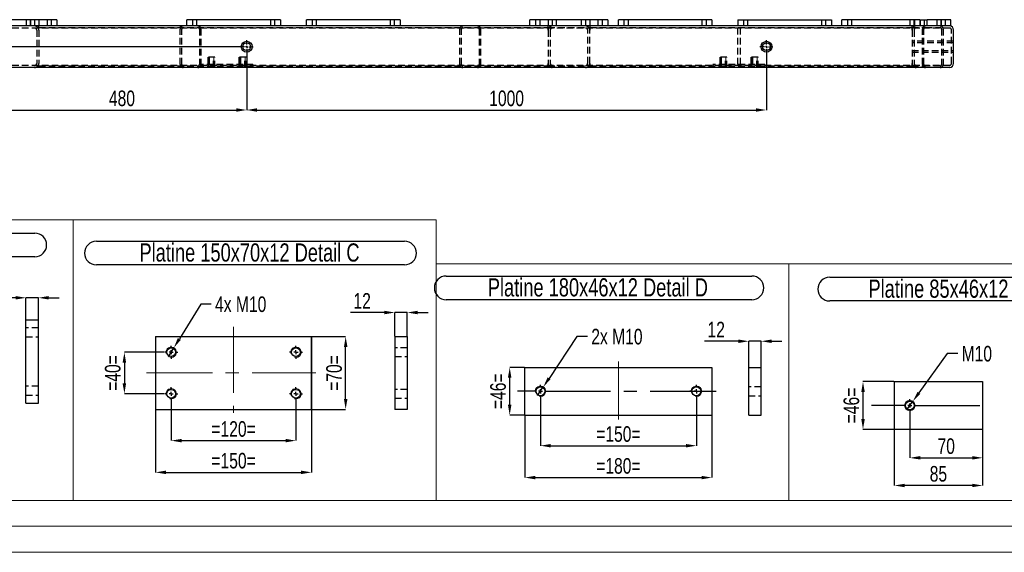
# Model space of a CAD drawing. Header units: millimetres. Extents: x 0 to 841, y 0 to 594.
# Tile 3 of 20: x 154 to 344, y 0 to 103. Entities that reach past the tile are written whole.
import ezdxf

# ---------------------------------------------------------------- set-up
doc = ezdxf.new("R2010")
doc.units = ezdxf.units.MM
doc.header["$PDSIZE"] = -1
doc.linetypes.add('CENTERX2', pattern=[20.32, 12.7, -2.54, 2.54, -2.54])
doc.linetypes.add('HIDDEN', pattern=[1.905, 1.27, -0.635])
for name, color, linetype in [('COTES', 1, 'Continuous'), ('NOTES', 6, 'Continuous'), ('TRAIT-FINS', 9, 'Continuous'), ('TRAIT-MIXTES', 3, 'CENTERX2'), ('TRAIT-TIRET', 2, 'HIDDEN')]:
    doc.layers.add(name, color=color, linetype=linetype)
doc.layers.add('TRAIT-FORT', color=4, linetype='Continuous', lineweight=25)
doc.styles.add('SLDTEXTSTYLE0', font='TXT', dxfattribs={"width": 0.75})
doc.dimstyles.new('SLDDIMSTYLE0', dxfattribs={"dimtxt": 3, "dimasz": 2, "dimexe": 0, "dimexo": 0.0625, "dimgap": 0.75, "dimtad": 1, "dimdec": 0, "dimlfac": 10, "dimrnd": 1e-09, "dimzin": 12, "dimdsep": 46, "dimtxsty": 'SLDTEXTSTYLE0', "dimsah": 1, "dimcen": 0.09, "dimadec": 0, "dimazin": 3, "dimtfac": 1, "dimtdec": 0, "dimtofl": 0, "dimtmove": 0, "dimatfit": 3, "dimfxl": 1, "dimfrac": 2, "dimtolj": 1, "dimtzin": 12, "dimarcsym": 0})
doc.dimstyles.new('SLDDIMSTYLE1', dxfattribs={"dimtxt": 3, "dimasz": 2, "dimexe": 0, "dimexo": 0.0625, "dimgap": 0.75, "dimtad": 1, "dimdec": 0, "dimlfac": 10, "dimrnd": 1e-09, "dimzin": 12, "dimdsep": 46, "dimtxsty": 'SLDTEXTSTYLE0', "dimsah": 1, "dimcen": 0.09, "dimadec": 0, "dimazin": 3, "dimtfac": 1, "dimtdec": 0, "dimtmove": 0, "dimatfit": 0, "dimfxl": 1, "dimfrac": 2, "dimtolj": 1, "dimtzin": 12, "dimarcsym": 0})
doc.dimstyles.new('SLDDIMSTYLE4', dxfattribs={"dimtxt": 3, "dimasz": 2, "dimexe": 0, "dimexo": 0.0625, "dimgap": 0.75, "dimtad": 1, "dimdec": 0, "dimlfac": 5, "dimrnd": 1e-09, "dimzin": 12, "dimdsep": 46, "dimtxsty": 'SLDTEXTSTYLE0', "dimsah": 1, "dimcen": 0.09, "dimadec": 0, "dimazin": 3, "dimtfac": 1, "dimtdec": 0, "dimtofl": 0, "dimtmove": 0, "dimatfit": 3, "dimfxl": 1, "dimfrac": 2, "dimtolj": 1, "dimtzin": 12, "dimarcsym": 0})
doc.dimstyles.new('SLDDIMSTYLE5', dxfattribs={"dimtxt": 3, "dimasz": 2, "dimexe": 0, "dimexo": 0.0625, "dimgap": 0.75, "dimtad": 1, "dimdec": 0, "dimlfac": 5, "dimrnd": 1e-09, "dimzin": 12, "dimdsep": 46, "dimtxsty": 'SLDTEXTSTYLE0', "dimsah": 1, "dimcen": 0.09, "dimadec": 0, "dimazin": 3, "dimtfac": 1, "dimtdec": 0, "dimtmove": 0, "dimatfit": 0, "dimfxl": 1, "dimfrac": 2, "dimtolj": 1, "dimtzin": 12, "dimarcsym": 0})
doc.dimstyles.new('SLDDIMSTYLE6', dxfattribs={"dimtxt": 3, "dimasz": 2, "dimexe": 0, "dimexo": 0.0625, "dimgap": 0.75, "dimtad": 0, "dimtih": 1, "dimtoh": 1, "dimdec": 0, "dimlfac": 5, "dimrnd": 1e-09, "dimzin": 12, "dimdsep": 46, "dimtxsty": 'SLDTEXTSTYLE0', "dimblk1": 'NONE', "dimsah": 1, "dimcen": 0, "dimadec": 0, "dimazin": 3, "dimtfac": 1, "dimtdec": 0, "dimtmove": 0, "dimatfit": 3, "dimldrblk": 'NONE', "dimfxl": 1, "dimfrac": 2, "dimtolj": 1, "dimtzin": 12, "dimarcsym": 0})

# ---------------------------------------------------------------- blocks, each defined once
blk = doc.blocks.new('_D_32')
at = {"layer": 'COTES', "color": 0, "lineweight": -2, "transparency": 16777216}
for p, q in [((181.99, 38.51), (174.31, 38.51)), ((174.31, 36.51), (174.31, 32.51)), ((181.99, 30.51), (174.31, 30.51))]:
    blk.add_line(p, q, dxfattribs=at)
at = {"layer": 'COTES', "color": 0, "transparency": 16777216}
for points in [[(173.97, 36.51), (174.64, 36.51), (174.31, 38.51)], [(173.97, 32.51), (174.64, 32.51), (174.31, 30.51)]]:
    blk.add_solid(points, dxfattribs=at)
at = {"layer": 'Defpoints', "color": 0, "transparency": 16777216}
for p in [(182.06, 38.51), (174.31, 30.51), (182.06, 30.51)]:
    blk.add_point(p, dxfattribs=at)
at = {"layer": 'COTES', "color": 0, "transparency": 16777216, "insert": (170.56, 34.51), "char_height": 3, "attachment_point": 2, "rotation": 90, "style": 'SLDTEXTSTYLE0'}
blk.add_mtext('\\A1;=40=', dxfattribs=at)
blk = doc.blocks.new('_D_33')
at = {"layer": 'COTES', "color": 0, "lineweight": -2, "transparency": 16777216}
for p, q in [((210.37, 41.51), (216.88, 41.51)), ((216.88, 29.51), (216.88, 39.51)), ((210.37, 27.51), (216.88, 27.51))]:
    blk.add_line(p, q, dxfattribs=at)
at = {"layer": 'COTES', "color": 0, "transparency": 16777216}
for points in [[(216.55, 39.51), (217.22, 39.51), (216.88, 41.51)], [(216.55, 29.51), (217.22, 29.51), (216.88, 27.51)]]:
    blk.add_solid(points, dxfattribs=at)
at = {"layer": 'Defpoints', "color": 0, "transparency": 16777216}
for p in [(210.31, 41.51), (216.88, 41.51), (210.31, 27.51)]:
    blk.add_point(p, dxfattribs=at)
at = {"layer": 'COTES', "color": 0, "transparency": 16777216, "insert": (213.13, 34.51), "char_height": 3, "attachment_point": 2, "rotation": 90, "style": 'SLDTEXTSTYLE0'}
blk.add_mtext('\\A1;=70=', dxfattribs=at)
blk = doc.blocks.new('_D_34')
at = {"layer": 'COTES', "color": 0, "lineweight": -2, "transparency": 16777216}
for p, q in [((183.31, 29.19), (183.31, 21.49)), ((207.31, 29.19), (207.31, 21.49)), ((185.31, 21.49), (205.31, 21.49))]:
    blk.add_line(p, q, dxfattribs=at)
at = {"layer": 'COTES', "color": 0, "transparency": 16777216}
for points in [[(185.31, 21.83), (185.31, 21.16), (183.31, 21.49)], [(205.31, 21.83), (205.31, 21.16), (207.31, 21.49)]]:
    blk.add_solid(points, dxfattribs=at)
at = {"layer": 'Defpoints', "color": 0, "transparency": 16777216}
for p in [(183.31, 29.26), (207.31, 29.26), (207.31, 21.49)]:
    blk.add_point(p, dxfattribs=at)
at = {"layer": 'COTES', "color": 0, "transparency": 16777216, "insert": (195.31, 25.24), "char_height": 3, "attachment_point": 2, "style": 'SLDTEXTSTYLE0'}
blk.add_mtext('\\A1;=120=', dxfattribs=at)
blk = doc.blocks.new('_D_35')
at = {"layer": 'COTES', "color": 0, "lineweight": -2, "transparency": 16777216}
for p, q in [((180.31, 41.44), (180.31, 15.39)), ((210.31, 41.44), (210.31, 15.39)), ((182.31, 15.39), (208.31, 15.39))]:
    blk.add_line(p, q, dxfattribs=at)
at = {"layer": 'COTES', "color": 0, "transparency": 16777216}
for points in [[(182.31, 15.72), (182.31, 15.05), (180.31, 15.39)], [(208.31, 15.72), (208.31, 15.05), (210.31, 15.39)]]:
    blk.add_solid(points, dxfattribs=at)
at = {"layer": 'Defpoints', "color": 0, "transparency": 16777216}
for p in [(180.31, 41.51), (210.31, 41.51), (210.31, 15.39)]:
    blk.add_point(p, dxfattribs=at)
at = {"layer": 'COTES', "color": 0, "transparency": 16777216, "insert": (195.31, 19.14), "char_height": 3, "attachment_point": 2, "style": 'SLDTEXTSTYLE0'}
blk.add_mtext('\\A1;=150=', dxfattribs=at)
blk = doc.blocks.new('_D_36')
at = {"layer": 'COTES', "color": 0, "lineweight": -2, "transparency": 16777216}
for p, q in [((189, 47.75), (184.88, 41.06)), ((191, 47.75), (189, 47.75)), ((182.78, 37.65), (183.83, 39.36))]:
    blk.add_line(p, q, dxfattribs=at)
at = {"layer": 'COTES', "color": 0, "transparency": 16777216}
blk.add_solid([(184.59, 41.24), (185.16, 40.89), (183.83, 39.36)], dxfattribs=at)
at = {"layer": 'Defpoints', "color": 0, "transparency": 16777216}
for p in [(183.83, 39.36), (182.78, 37.65)]:
    blk.add_point(p, dxfattribs=at)
at = {"layer": 'COTES', "color": 0, "transparency": 16777216, "insert": (191.75, 49.25), "char_height": 3, "attachment_point": 1, "style": 'SLDTEXTSTYLE0'}
blk.add_mtext('\\A1;4x M10', dxfattribs=at)
blk = doc.blocks.new('_None')
blk = doc.blocks.new('SW_NOTE_44')
at = {"layer": 'NOTES', "color": 0}
for p, q in [((-0.09, 4.93), (59.2, 4.93)), ((59.2, 0.38), (-0.09, 0.38))]:
    blk.add_line(p, q, dxfattribs=at)
for centre, start, end in [((-0.09, 2.65), 90, 270), ((59.2, 2.65), 270, 90)]:
    blk.add_arc(centre, 2.28, start, end, dxfattribs=at)
at = {"layer": 'NOTES', "color": 0, "insert": (29.37, 4.51), "char_height": 3.5, "attachment_point": 2, "style": 'SLDTEXTSTYLE0'}
blk.add_mtext('Platine 150x70x12 Detail C', dxfattribs=at)
blk = doc.blocks.new('SW_CENTERMARKSYMBOL_8')
at = {"layer": 'TRAIT-MIXTES', "color": 0}
for p, q in [((-0.8, 0), (-1.25, 0)), ((0, 0), (-0.4, 0)), ((0, 0.8), (0, 1.25)), ((0, 0), (0, 0.4)), ((0, 0), (0, -0.4)), ((0, 0), (0.4, 0)), ((0.8, 0), (1.25, 0)), ((0, -0.8), (0, -1.25))]:
    blk.add_line(p, q, dxfattribs=at)
blk = doc.blocks.new('SW_CENTERMARKSYMBOL_9')
at = {"layer": 'TRAIT-MIXTES', "color": 0}
for p, q in [((-0.8, 0), (-1.25, 0)), ((0, 0), (-0.4, 0)), ((0, 0.8), (0, 1.25)), ((0, 0), (0, 0.4)), ((0, 0), (0, -0.4)), ((0, 0), (0.4, 0)), ((0.8, 0), (1.25, 0)), ((0, -0.8), (0, -1.25))]:
    blk.add_line(p, q, dxfattribs=at)
blk = doc.blocks.new('SW_CENTERMARKSYMBOL_10')
at = {"layer": 'TRAIT-MIXTES', "color": 0}
for p, q in [((-0.8, 0), (-1.25, 0)), ((0, 0), (-0.4, 0)), ((0, 0.8), (0, 1.25)), ((0, 0), (0, 0.4)), ((0, 0), (0, -0.4)), ((0, 0), (0.4, 0)), ((0.8, 0), (1.25, 0)), ((0, -0.8), (0, -1.25))]:
    blk.add_line(p, q, dxfattribs=at)
blk = doc.blocks.new('SW_CENTERMARKSYMBOL_11')
at = {"layer": 'TRAIT-MIXTES', "color": 0}
for p, q in [((-0.8, 0), (-1.25, 0)), ((0, 0), (-0.4, 0)), ((0, 0.8), (0, 1.25)), ((0, 0), (0, 0.4)), ((0, 0), (0, -0.4)), ((0, 0), (0.4, 0)), ((0.8, 0), (1.25, 0)), ((0, -0.8), (0, -1.25))]:
    blk.add_line(p, q, dxfattribs=at)
blk = doc.blocks.new('_D_37')
at = {"layer": 'COTES', "color": 0, "lineweight": -2, "transparency": 16777216}
for p, q in [((254.35, 29.68), (254.35, 20.52)), ((284.35, 29.68), (284.35, 20.52)), ((256.35, 20.52), (282.35, 20.52))]:
    blk.add_line(p, q, dxfattribs=at)
at = {"layer": 'COTES', "color": 0, "transparency": 16777216}
for points in [[(256.35, 20.85), (256.35, 20.18), (254.35, 20.52)], [(282.35, 20.85), (282.35, 20.18), (284.35, 20.52)]]:
    blk.add_solid(points, dxfattribs=at)
at = {"layer": 'Defpoints', "color": 0, "transparency": 16777216}
for p in [(254.35, 29.74), (284.35, 29.74), (284.35, 20.52)]:
    blk.add_point(p, dxfattribs=at)
at = {"layer": 'COTES', "color": 0, "transparency": 16777216, "insert": (269.35, 24.27), "char_height": 3, "attachment_point": 2, "style": 'SLDTEXTSTYLE0'}
blk.add_mtext('\\A1;=150=', dxfattribs=at)
blk = doc.blocks.new('_D_38')
at = {"layer": 'COTES', "color": 0, "lineweight": -2, "transparency": 16777216}
for p, q in [((251.29, 35.59), (248.44, 35.59)), ((248.44, 28.39), (248.44, 33.59)), ((251.29, 26.39), (248.44, 26.39))]:
    blk.add_line(p, q, dxfattribs=at)
at = {"layer": 'COTES', "color": 0, "transparency": 16777216}
for points in [[(248.1, 33.59), (248.77, 33.59), (248.44, 35.59)], [(248.1, 28.39), (248.77, 28.39), (248.44, 26.39)]]:
    blk.add_solid(points, dxfattribs=at)
at = {"layer": 'Defpoints', "color": 0, "transparency": 16777216}
for p in [(248.44, 35.59), (251.35, 35.59), (251.35, 26.39)]:
    blk.add_point(p, dxfattribs=at)
at = {"layer": 'COTES', "color": 0, "transparency": 16777216, "insert": (244.69, 30.99), "char_height": 3, "attachment_point": 2, "rotation": 90, "style": 'SLDTEXTSTYLE0'}
blk.add_mtext('\\A1;=46=', dxfattribs=at)
blk = doc.blocks.new('_D_39')
at = {"layer": 'COTES', "color": 0, "lineweight": -2, "transparency": 16777216}
for p, q in [((251.35, 26.33), (251.35, 14.38)), ((287.35, 26.33), (287.35, 14.38)), ((253.35, 14.38), (285.35, 14.38))]:
    blk.add_line(p, q, dxfattribs=at)
at = {"layer": 'COTES', "color": 0, "transparency": 16777216}
for points in [[(253.35, 14.71), (253.35, 14.05), (251.35, 14.38)], [(285.35, 14.71), (285.35, 14.05), (287.35, 14.38)]]:
    blk.add_solid(points, dxfattribs=at)
at = {"layer": 'Defpoints', "color": 0, "transparency": 16777216}
for p in [(251.35, 26.39), (287.35, 26.39), (287.35, 14.38)]:
    blk.add_point(p, dxfattribs=at)
at = {"layer": 'COTES', "color": 0, "transparency": 16777216, "insert": (269.35, 18.13), "char_height": 3, "attachment_point": 2, "style": 'SLDTEXTSTYLE0'}
blk.add_mtext('\\A1;=180=', dxfattribs=at)
blk = doc.blocks.new('_D_40')
at = {"layer": 'COTES', "color": 0, "lineweight": -2, "transparency": 16777216}
for p, q in [((261.38, 41.51), (256.02, 33.48)), ((263.38, 41.51), (261.38, 41.51)), ((253.79, 30.16), (254.9, 31.82))]:
    blk.add_line(p, q, dxfattribs=at)
at = {"layer": 'COTES', "color": 0, "transparency": 16777216}
blk.add_solid([(255.74, 33.67), (256.29, 33.3), (254.9, 31.82)], dxfattribs=at)
at = {"layer": 'Defpoints', "color": 0, "transparency": 16777216}
for p in [(254.9, 31.82), (253.79, 30.16)]:
    blk.add_point(p, dxfattribs=at)
at = {"layer": 'COTES', "color": 0, "transparency": 16777216, "insert": (264.13, 43.01), "char_height": 3, "attachment_point": 1, "style": 'SLDTEXTSTYLE0'}
blk.add_mtext('\\A1;2x M10', dxfattribs=at)
blk = doc.blocks.new('SW_NOTE_45')
at = {"layer": 'NOTES', "color": 0}
for p, q in [((-0.02, 4.94), (58.78, 4.94)), ((58.78, 0.39), (-0.02, 0.39))]:
    blk.add_line(p, q, dxfattribs=at)
for centre, start, end in [((-0.02, 2.66), 90, 270), ((58.78, 2.66), 270, 90)]:
    blk.add_arc(centre, 2.28, start, end, dxfattribs=at)
at = {"layer": 'NOTES', "color": 0, "insert": (29.15, 4.51), "char_height": 3.5, "attachment_point": 2, "style": 'SLDTEXTSTYLE0'}
blk.add_mtext('Platine 180x46x12 Detail D', dxfattribs=at)
blk = doc.blocks.new('SW_CENTERMARKSYMBOL_12')
at = {"layer": 'TRAIT-MIXTES', "color": 0}
for p, q in [((-0.8, 0), (-1.25, 0)), ((0, 0), (-0.4, 0)), ((0, 0.8), (0, 1.25)), ((0, 0), (0, 0.4)), ((0, 0), (0, -0.4)), ((0, 0), (0.4, 0)), ((0.8, 0), (1.25, 0)), ((0, -0.8), (0, -1.25))]:
    blk.add_line(p, q, dxfattribs=at)
blk = doc.blocks.new('SW_CENTERMARKSYMBOL_13')
at = {"layer": 'TRAIT-MIXTES', "color": 0}
for p, q in [((-0.8, 0), (-4.38, 0)), ((0, 0), (-0.4, 0)), ((0, 0.8), (0, 1.25)), ((0, 0), (0, 0.4)), ((0, 0), (0, -0.4)), ((0, 0), (0.4, 0)), ((0.8, 0), (36.12, 0)), ((0, -0.8), (0, -1.25))]:
    blk.add_line(p, q, dxfattribs=at)
blk = doc.blocks.new('SW_NOTE_46')
at = {"layer": 'NOTES', "color": 0}
for p, q in [((-0.1, 4.97), (58.71, 4.97)), ((58.71, 0.41), (-0.1, 0.41))]:
    blk.add_line(p, q, dxfattribs=at)
for centre, start, end in [((-0.1, 2.69), 90, 270), ((58.71, 2.69), 270, 90)]:
    blk.add_arc(centre, 2.28, start, end, dxfattribs=at)
at = {"layer": 'NOTES', "color": 0, "insert": (29.15, 4.51), "char_height": 3.5, "attachment_point": 2, "style": 'SLDTEXTSTYLE0'}
blk.add_mtext('Platine 180X80x12 Detail B', dxfattribs=at)
blk = doc.blocks.new('_D_51')
at = {"layer": 'COTES', "color": 0, "lineweight": -2, "transparency": 16777216}
for p, q in [((153.37, 48.98), (145.79, 48.98)), ((155.37, 44.78), (155.37, 48.98)), ((157.77, 48.98), (155.37, 48.98)), ((157.77, 44.78), (157.77, 48.98)), ((159.77, 48.98), (161.77, 48.98))]:
    blk.add_line(p, q, dxfattribs=at)
at = {"layer": 'COTES', "color": 0, "transparency": 16777216}
for points in [[(153.37, 49.32), (153.37, 48.65), (155.37, 48.98)], [(159.77, 49.32), (159.77, 48.65), (157.77, 48.98)]]:
    blk.add_solid(points, dxfattribs=at)
at = {"layer": 'Defpoints', "color": 0, "transparency": 16777216}
for p in [(155.37, 48.98), (155.37, 44.72), (157.77, 44.72)]:
    blk.add_point(p, dxfattribs=at)
at = {"layer": 'COTES', "color": 0, "transparency": 16777216, "insert": (148.04, 52.73), "char_height": 3, "attachment_point": 2, "style": 'SLDTEXTSTYLE0'}
blk.add_mtext('\\A1;12', dxfattribs=at)
blk = doc.blocks.new('_D_52')
at = {"layer": 'COTES', "color": 0, "lineweight": -2, "transparency": 16777216}
for p, q in [((224.33, 46.14), (217.81, 46.14)), ((226.33, 41.57), (226.33, 46.14)), ((228.73, 46.14), (226.33, 46.14)), ((228.73, 41.57), (228.73, 46.14)), ((230.73, 46.14), (232.73, 46.14))]:
    blk.add_line(p, q, dxfattribs=at)
at = {"layer": 'COTES', "color": 0, "transparency": 16777216}
for points in [[(224.33, 46.48), (224.33, 45.81), (226.33, 46.14)], [(230.73, 46.48), (230.73, 45.81), (228.73, 46.14)]]:
    blk.add_solid(points, dxfattribs=at)
at = {"layer": 'Defpoints', "color": 0, "transparency": 16777216}
for p in [(228.73, 46.14), (226.33, 41.51), (228.73, 41.51)]:
    blk.add_point(p, dxfattribs=at)
at = {"layer": 'COTES', "color": 0, "transparency": 16777216, "insert": (220.06, 49.89), "char_height": 3, "attachment_point": 2, "style": 'SLDTEXTSTYLE0'}
blk.add_mtext('\\A1;12', dxfattribs=at)
blk = doc.blocks.new('_D_53')
at = {"layer": 'COTES', "color": 0, "lineweight": -2, "transparency": 16777216}
for p, q in [((292.42, 40.62), (285.92, 40.62)), ((294.42, 35.65), (294.42, 40.62)), ((296.82, 40.62), (294.42, 40.62)), ((296.82, 35.65), (296.82, 40.62)), ((298.82, 40.62), (300.82, 40.62))]:
    blk.add_line(p, q, dxfattribs=at)
at = {"layer": 'COTES', "color": 0, "transparency": 16777216}
for points in [[(292.42, 40.95), (292.42, 40.28), (294.42, 40.62)], [(298.82, 40.95), (298.82, 40.28), (296.82, 40.62)]]:
    blk.add_solid(points, dxfattribs=at)
at = {"layer": 'Defpoints', "color": 0, "transparency": 16777216}
for p in [(296.82, 40.62), (294.42, 35.59), (296.82, 35.59)]:
    blk.add_point(p, dxfattribs=at)
at = {"layer": 'COTES', "color": 0, "transparency": 16777216, "insert": (288.17, 44.37), "char_height": 3, "attachment_point": 2, "style": 'SLDTEXTSTYLE0'}
blk.add_mtext('\\A1;12', dxfattribs=at)
blk = doc.blocks.new('_D_54')
at = {"layer": 'COTES', "color": 0, "lineweight": -2, "transparency": 16777216}
for p, q in [((332.63, 38.23), (327.18, 30.68)), ((334.63, 38.23), (332.63, 38.23)), ((324.83, 27.44), (326, 29.06))]:
    blk.add_line(p, q, dxfattribs=at)
at = {"layer": 'COTES', "color": 0, "transparency": 16777216}
blk.add_solid([(326.91, 30.88), (327.45, 30.48), (326, 29.06)], dxfattribs=at)
at = {"layer": 'Defpoints', "color": 0, "transparency": 16777216}
for p in [(326, 29.06), (324.83, 27.44)]:
    blk.add_point(p, dxfattribs=at)
at = {"layer": 'COTES', "color": 0, "transparency": 16777216, "insert": (335.38, 39.73), "char_height": 3, "attachment_point": 1, "style": 'SLDTEXTSTYLE0'}
blk.add_mtext('\\A1;M10', dxfattribs=at)
blk = doc.blocks.new('_D_55')
at = {"layer": 'COTES', "color": 0, "lineweight": -2, "transparency": 16777216}
for p, q in [((325.42, 26.94), (325.42, 18.18)), ((339.42, 23.59), (339.42, 18.18)), ((327.42, 18.18), (337.42, 18.18))]:
    blk.add_line(p, q, dxfattribs=at)
at = {"layer": 'COTES', "color": 0, "transparency": 16777216}
for points in [[(327.42, 18.52), (327.42, 17.85), (325.42, 18.18)], [(337.42, 18.52), (337.42, 17.85), (339.42, 18.18)]]:
    blk.add_solid(points, dxfattribs=at)
at = {"layer": 'Defpoints', "color": 0, "transparency": 16777216}
for p in [(325.42, 27), (339.42, 23.65), (339.42, 18.18)]:
    blk.add_point(p, dxfattribs=at)
at = {"layer": 'COTES', "color": 0, "transparency": 16777216, "insert": (332.42, 21.93), "char_height": 3, "attachment_point": 2, "style": 'SLDTEXTSTYLE0'}
blk.add_mtext('\\A1;70', dxfattribs=at)
blk = doc.blocks.new('_D_56')
at = {"layer": 'COTES', "color": 0, "lineweight": -2, "transparency": 16777216}
for p, q in [((322.42, 23.59), (322.42, 12.86)), ((339.42, 23.59), (339.42, 12.86)), ((337.42, 12.86), (324.42, 12.86))]:
    blk.add_line(p, q, dxfattribs=at)
at = {"layer": 'COTES', "color": 0, "transparency": 16777216}
for points in [[(324.42, 13.19), (324.42, 12.53), (322.42, 12.86)], [(337.42, 13.19), (337.42, 12.53), (339.42, 12.86)]]:
    blk.add_solid(points, dxfattribs=at)
at = {"layer": 'Defpoints', "color": 0, "transparency": 16777216}
for p in [(322.42, 23.65), (339.42, 23.65), (322.42, 12.86)]:
    blk.add_point(p, dxfattribs=at)
at = {"layer": 'COTES', "color": 0, "transparency": 16777216, "insert": (330.92, 16.61), "char_height": 3, "attachment_point": 2, "style": 'SLDTEXTSTYLE0'}
blk.add_mtext('\\A1;85', dxfattribs=at)
blk = doc.blocks.new('_D_57')
at = {"layer": 'COTES', "color": 0, "lineweight": -2, "transparency": 16777216}
for p, q in [((322.35, 32.85), (316.41, 32.85)), ((316.41, 30.85), (316.41, 25.65)), ((322.35, 23.65), (316.41, 23.65))]:
    blk.add_line(p, q, dxfattribs=at)
at = {"layer": 'COTES', "color": 0, "transparency": 16777216}
for points in [[(316.08, 30.85), (316.75, 30.85), (316.41, 32.85)], [(316.08, 25.65), (316.75, 25.65), (316.41, 23.65)]]:
    blk.add_solid(points, dxfattribs=at)
at = {"layer": 'Defpoints', "color": 0, "transparency": 16777216}
for p in [(322.42, 32.85), (316.41, 23.65), (322.42, 23.65)]:
    blk.add_point(p, dxfattribs=at)
at = {"layer": 'COTES', "color": 0, "transparency": 16777216, "insert": (312.66, 28.25), "char_height": 3, "attachment_point": 2, "rotation": 90, "style": 'SLDTEXTSTYLE0'}
blk.add_mtext('\\A1;=46=', dxfattribs=at)
blk = doc.blocks.new('SW_NOTE_48')
at = {"layer": 'NOTES', "color": 0}
for p, q in [((-0.11, 4.94), (55.34, 4.94)), ((55.34, 0.39), (-0.11, 0.39))]:
    blk.add_line(p, q, dxfattribs=at)
for centre, start, end in [((-0.11, 2.67), 90, 270), ((55.34, 2.67), 270, 90)]:
    blk.add_arc(centre, 2.28, start, end, dxfattribs=at)
at = {"layer": 'NOTES', "color": 0, "insert": (27.45, 4.51), "char_height": 3.5, "attachment_point": 2, "style": 'SLDTEXTSTYLE0'}
blk.add_mtext('Platine 85x46x12 Detail E', dxfattribs=at)
blk = doc.blocks.new('SW_CENTERMARKSYMBOL_18')
at = {"layer": 'TRAIT-MIXTES', "color": 0}
for p, q in [((-0.8, 0), (-7.35, 0)), ((0, 0), (-0.4, 0)), ((0, 0.8), (0, 1.25)), ((0, 0), (0, 0.4)), ((0, 0), (0, -0.4)), ((0, 0), (0.4, 0)), ((0.8, 0), (15.69, 0)), ((0, -0.8), (0, -1.25))]:
    blk.add_line(p, q, dxfattribs=at)
blk = doc.blocks.new('_D_93')
at = {"layer": 'COTES', "color": 0, "lineweight": -2, "transparency": 16777216}
for p, q in [((197.84, 95.99), (197.84, 85.12)), ((297.84, 95.99), (297.84, 85.12)), ((199.84, 85.12), (295.84, 85.12))]:
    blk.add_line(p, q, dxfattribs=at)
at = {"layer": 'COTES', "color": 0, "transparency": 16777216}
for points in [[(199.84, 85.45), (199.84, 84.79), (197.84, 85.12)], [(295.84, 85.45), (295.84, 84.79), (297.84, 85.12)]]:
    blk.add_solid(points, dxfattribs=at)
at = {"layer": 'Defpoints', "color": 0, "transparency": 16777216}
for p in [(197.84, 96.05), (297.84, 96.05), (297.84, 85.12)]:
    blk.add_point(p, dxfattribs=at)
at = {"layer": 'COTES', "color": 0, "transparency": 16777216, "insert": (247.84, 88.87), "char_height": 3, "attachment_point": 2, "style": 'SLDTEXTSTYLE0'}
blk.add_mtext('\\A1;1000', dxfattribs=at)
blk = doc.blocks.new('_D_94')
at = {"layer": 'COTES', "color": 0, "lineweight": -2, "transparency": 16777216}
for p, q in [((197.84, 95.99), (197.84, 85.12)), ((149.84, 93.24), (149.84, 85.12)), ((151.84, 85.12), (195.84, 85.12))]:
    blk.add_line(p, q, dxfattribs=at)
at = {"layer": 'COTES', "color": 0, "transparency": 16777216}
for points in [[(151.84, 85.45), (151.84, 84.79), (149.84, 85.12)], [(195.84, 85.45), (195.84, 84.79), (197.84, 85.12)]]:
    blk.add_solid(points, dxfattribs=at)
at = {"layer": 'Defpoints', "color": 0, "transparency": 16777216}
for p in [(197.84, 96.05), (149.84, 93.3), (197.84, 85.12)]:
    blk.add_point(p, dxfattribs=at)
at = {"layer": 'COTES', "color": 0, "transparency": 16777216, "insert": (173.84, 88.87), "char_height": 3, "attachment_point": 2, "style": 'SLDTEXTSTYLE0'}
blk.add_mtext('\\A1;480', dxfattribs=at)
blk = doc.blocks.new('_D_95')
at = {"layer": 'COTES', "color": 0, "lineweight": -2, "transparency": 16777216}
for p, q in [((133.14, 99.3), (133.14, 101.3)), ((196.53, 97.3), (133.14, 97.3)), ((133.14, 93.3), (133.14, 97.3)), ((150.58, 93.3), (133.14, 93.3)), ((133.14, 91.3), (133.14, 89.3))]:
    blk.add_line(p, q, dxfattribs=at)
at = {"layer": 'COTES', "color": 0, "transparency": 16777216}
for points in [[(132.8, 99.3), (133.47, 99.3), (133.14, 97.3)], [(132.8, 91.3), (133.47, 91.3), (133.14, 93.3)]]:
    blk.add_solid(points, dxfattribs=at)
at = {"layer": 'Defpoints', "color": 0, "transparency": 16777216}
for p in [(133.14, 97.3), (196.59, 97.3), (150.64, 93.3)]:
    blk.add_point(p, dxfattribs=at)
at = {"layer": 'COTES', "color": 0, "transparency": 16777216, "insert": (129.39, 95.3), "char_height": 3, "attachment_point": 2, "rotation": 90, "style": 'SLDTEXTSTYLE0'}
blk.add_mtext('\\A1;40', dxfattribs=at)
blk = doc.blocks.new('SW_CENTERMARKSYMBOL_21')
at = {"layer": 'TRAIT-MIXTES', "color": 0}
for p, q in [((-0.4, 0), (-1.25, 0)), ((0, 0), (-0.2, 0)), ((0, 0.4), (0, 1.25)), ((0, 0), (0, 0.2)), ((0, 0), (0, 0.2)), ((0, 0), (0, -0.2)), ((0, 0), (0.2, 0)), ((0, 0), (-0.2, 0)), ((0, 0), (0, -0.2)), ((0, 0), (0.2, 0)), ((0, -0.4), (0, -1.25)), ((0.4, 0), (1.25, 0))]:
    blk.add_line(p, q, dxfattribs=at)
blk = doc.blocks.new('SW_CENTERMARKSYMBOL_22')
at = {"layer": 'TRAIT-MIXTES', "color": 0}
for p, q in [((-0.4, 0), (-1.25, 0)), ((0, 0), (-0.2, 0)), ((0, 0.4), (0, 1.25)), ((0, 0), (0, 0.2)), ((0, 0), (0, 0.2)), ((0, 0), (0, -0.2)), ((0, 0), (0.2, 0)), ((0, 0), (-0.2, 0)), ((0, 0), (0, -0.2)), ((0, 0), (0.2, 0)), ((0, -0.4), (0, -1.25)), ((0.4, 0), (1.25, 0))]:
    blk.add_line(p, q, dxfattribs=at)

msp = doc.modelspace()

# ---------------------------------------------------------------- linework, layer by layer
at = {"lineweight": 18}
for p, q in [((91.8, 64.01), (164.44, 64.01)), ((164.44, 10), (164.44, 64.01)), ((164.44, 10), (164.44, 64.01)), ((164.44, 64.01), (234.27, 64.01)), ((234.27, 10), (234.27, 64.01)), ((234.27, 10), (234.27, 55.49)), ((234.27, 55.49), (370, 55.49)), ((302.13, 10), (302.13, 55.49)), ((302.13, 10), (302.13, 55.49)), ((91.8, 10), (164.44, 10)), ((164.44, 10), (234.27, 10)), ((234.27, 10), (302.13, 10)), ((302.13, 10), (370, 10)), ((836, 5), (5, 5)), ((841, 0), (0, 0))]:
    msp.add_line(p, q, dxfattribs=at)
at = {"layer": 'TRAIT-FINS', "lineweight": 18}
for p, q in [((190.54, 93.3), (190.54, 95.3)), ((191.54, 95.3), (190.54, 95.3)), ((191.54, 93.3), (191.54, 95.3)), ((196.54, 93.3), (196.54, 95.3)), ((197.54, 95.3), (196.54, 95.3)), ((197.54, 93.3), (197.54, 95.3)), ((289.04, 93.3), (289.04, 95.3)), ((290.04, 95.3), (289.04, 95.3)), ((290.04, 93.3), (290.04, 95.3)), ((295.04, 93.3), (295.04, 95.3)), ((296.04, 95.3), (295.04, 95.3)), ((296.04, 93.3), (296.04, 95.3))]:
    msp.add_line(p, q, dxfattribs=at)
msp.add_circle((325.42, 28.25), 1, dxfattribs=at)
for centre in [(183.31, 38.51), (207.31, 38.51), (183.31, 30.51), (207.31, 30.51), (254.35, 30.99), (284.35, 30.99)]:
    msp.add_arc(centre, 1, 255, 195, dxfattribs=at)
at = {"layer": 'TRAIT-FORT', "lineweight": 25}
for p, q in [((161.34, 102.5), (146.34, 102.5)), ((161.34, 102.5), (161.34, 101.3)), ((186.34, 101.3), (186.34, 102.5)), ((204.34, 102.5), (186.34, 102.5)), ((204.34, 102.5), (204.34, 101.3)), ((209.34, 101.3), (209.34, 102.5)), ((227.34, 102.5), (209.34, 102.5)), ((227.34, 102.5), (227.34, 101.3)), ((267.34, 102.5), (252.34, 102.5)), ((252.34, 101.3), (252.34, 102.5)), ((267.34, 102.5), (267.34, 101.3)), ((269.34, 101.3), (269.34, 102.5)), ((287.34, 102.5), (269.34, 102.5)), ((287.34, 102.5), (287.34, 101.3)), ((292.34, 102.5), (292.34, 101.3)), ((292.34, 102.5), (310.34, 102.5)), ((310.34, 102.5), (310.34, 101.3)), ((327.34, 102.5), (312.34, 102.5)), ((312.34, 101.3), (312.34, 102.5)), ((327.34, 102.5), (328.74, 102.5)), ((327.34, 102.5), (327.34, 101.3)), ((328.74, 101.3), (328.74, 102.5)), ((333.34, 102.5), (328.74, 102.5)), ((333.34, 101.3), (333.34, 102.5)), ((161.34, 101.3), (146.34, 101.3)), ((186.34, 101.3), (161.34, 101.3)), ((204.34, 101.3), (186.34, 101.3)), ((209.34, 101.3), (204.34, 101.3)), ((227.34, 101.3), (209.34, 101.3)), ((252.34, 101.3), (227.34, 101.3)), ((267.34, 101.3), (252.34, 101.3)), ((269.34, 101.3), (267.34, 101.3)), ((287.34, 101.3), (269.34, 101.3)), ((312.34, 101.3), (287.34, 101.3)), ((327.34, 101.3), (312.34, 101.3)), ((328.74, 101.3), (327.34, 101.3)), ((333.34, 101.3), (328.74, 101.3)), ((333.84, 94.1), (333.84, 100.5)), ((333.04, 93.3), (150.64, 93.3)), ((155.37, 28.72), (155.37, 44.72)), ((155.37, 44.72), (157.77, 44.72)), ((157.77, 28.72), (157.77, 44.72)), ((180.31, 41.51), (180.31, 27.51)), ((180.31, 41.51), (210.31, 41.51)), ((210.31, 27.51), (210.31, 41.51)), ((226.33, 41.51), (228.73, 41.51)), ((226.33, 41.51), (226.33, 27.51)), ((228.73, 41.51), (228.73, 27.51)), ((251.35, 35.59), (287.35, 35.59)), ((251.35, 26.39), (251.35, 35.59)), ((287.35, 35.59), (287.35, 26.39)), ((294.42, 35.59), (296.82, 35.59)), ((294.42, 26.39), (294.42, 35.59)), ((296.82, 26.39), (296.82, 35.59)), ((322.42, 32.85), (322.42, 23.65)), ((322.42, 32.85), (339.42, 32.85)), ((339.42, 32.85), (339.42, 23.65)), ((155.37, 28.72), (157.77, 28.72)), ((180.31, 27.51), (210.31, 27.51)), ((228.73, 27.51), (226.33, 27.51)), ((251.35, 26.39), (287.35, 26.39)), ((294.42, 26.39), (296.82, 26.39)), ((339.42, 23.65), (322.42, 23.65))]:
    msp.add_line(p, q, dxfattribs=at)
for centre, radius in [((197.84, 97.3), 1.05), ((197.84, 97.3), 0.75), ((297.84, 97.3), 1.05), ((297.84, 97.3), 0.75), ((183.31, 38.51), 0.85), ((207.31, 38.51), 0.85), ((183.31, 30.51), 0.85), ((207.31, 30.51), 0.85), ((254.35, 30.99), 0.85), ((284.35, 30.99), 0.85), ((325.42, 28.25), 0.85)]:
    msp.add_circle(centre, radius, dxfattribs=at)
for centre, start, end in [((333.04, 100.5), 0, 90), ((333.04, 94.1), 270, 0)]:
    msp.add_arc(centre, 0.8, start, end, dxfattribs=at)
at = {"layer": 'TRAIT-MIXTES', "lineweight": 18}
for p, q in [((195.31, 43.41), (195.31, 26.82)), ((269.35, 36.72), (269.35, 25.55)), ((178.54, 34.51), (211.12, 34.51))]:
    msp.add_line(p, q, dxfattribs=at)
at = {"layer": 'TRAIT-TIRET'}
for p, q in [((155.42, 102.5), (155.42, 101.3)), ((156.22, 102.5), (156.22, 101.3)), ((156.27, 101.3), (156.27, 102.5)), ((157.07, 101.3), (157.07, 102.5)), ((157.84, 102.5), (157.84, 101.3)), ((159.42, 102.5), (159.42, 101.3)), ((160.27, 101.3), (160.27, 102.5)), ((187.42, 102.5), (187.42, 101.3)), ((188.27, 101.3), (188.27, 102.5)), ((202.42, 102.5), (202.42, 101.3)), ((203.27, 101.3), (203.27, 102.5)), ((210.42, 102.5), (210.42, 101.3)), ((211.27, 101.3), (211.27, 102.5)), ((225.42, 102.5), (225.42, 101.3)), ((226.27, 101.3), (226.27, 102.5)), ((253.42, 102.5), (253.42, 101.3)), ((254.27, 101.3), (254.27, 102.5)), ((255.84, 102.5), (255.84, 101.3)), ((256.62, 102.5), (256.62, 101.3)), ((257.47, 101.3), (257.47, 102.5)), ((262.22, 102.5), (262.22, 101.3)), ((263.07, 101.3), (263.07, 102.5)), ((263.84, 102.5), (263.84, 101.3)), ((265.42, 102.5), (265.42, 101.3)), ((266.27, 101.3), (266.27, 102.5)), ((270.42, 102.5), (270.42, 101.3)), ((271.27, 101.3), (271.27, 102.5)), ((285.42, 102.5), (285.42, 101.3)), ((286.27, 101.3), (286.27, 102.5)), ((293.42, 102.5), (293.42, 101.3)), ((294.27, 101.3), (294.27, 102.5)), ((308.42, 102.5), (308.42, 101.3)), ((309.27, 101.3), (309.27, 102.5)), ((313.42, 102.5), (313.42, 101.3)), ((314.27, 101.3), (314.27, 102.5)), ((325.42, 102.5), (325.42, 101.3)), ((326.27, 101.3), (326.27, 102.5)), ((326.34, 102.5), (326.34, 101.3)), ((327.42, 102.5), (327.42, 101.3)), ((328.27, 101.3), (328.27, 102.5)), ((330.62, 102.5), (330.62, 101.3)), ((331.42, 102.5), (331.42, 101.3)), ((331.47, 101.3), (331.47, 102.5)), ((332.27, 101.3), (332.27, 102.5)), ((333.04, 100.9), (150.64, 100.9)), ((157.44, 100.5), (157.44, 94.1)), ((157.84, 100.7), (157.84, 101.3)), ((157.84, 101), (255.84, 101)), ((157.84, 100.5), (157.84, 100.7)), ((157.84, 100.5), (157.84, 94.1)), ((185.04, 101.3), (185.04, 100.7)), ((185.04, 93.9), (185.04, 100.7)), ((185.34, 93.9), (185.34, 100.7)), ((188.74, 100.7), (188.74, 93.9)), ((189.04, 100.7), (189.04, 93.9)), ((238.84, 93.9), (238.84, 100.7)), ((239.14, 93.9), (239.14, 100.7)), ((242.54, 100.7), (242.54, 93.9)), ((242.84, 100.7), (242.84, 93.9)), ((255.84, 100.7), (255.84, 101.3)), ((255.84, 101), (263.84, 101)), ((255.84, 100.5), (255.84, 100.7)), ((255.84, 100.5), (255.84, 94.1)), ((256.24, 100.5), (256.24, 94.1)), ((263.44, 94.1), (263.44, 100.5)), ((263.84, 101.3), (263.84, 100.7)), ((263.84, 101), (325.84, 101)), ((263.84, 100.7), (263.84, 100.5)), ((263.84, 94.1), (263.84, 100.5)), ((292.29, 100.9), (292.29, 93.9)), ((292.79, 100.9), (292.79, 93.9)), ((325.84, 100.7), (325.84, 101.3)), ((325.84, 101), (328.44, 101)), ((325.84, 100.5), (325.84, 100.7)), ((325.84, 100.5), (325.84, 94.1)), ((326.24, 100.5), (326.24, 94.1)), ((327.84, 93.9), (327.84, 100.7)), ((328.14, 93.9), (328.14, 100.7)), ((328.44, 101), (331.24, 101)), ((331.54, 100.7), (331.54, 93.9)), ((331.84, 100.7), (331.84, 93.9)), ((333.44, 94.1), (333.44, 100.5)), ((326.24, 98.35), (325.84, 98.35)), ((333.84, 98.35), (325.84, 98.35)), ((333.84, 98.05), (325.84, 98.05)), ((333.84, 98.35), (333.44, 98.35)), ((191.74, 95.3), (190.34, 95.3)), ((190.34, 95.3), (190.34, 93.3)), ((190.62, 95.3), (190.62, 93.3)), ((191.47, 93.3), (191.47, 95.3)), ((191.74, 93.3), (191.74, 95.3)), ((197.74, 95.3), (196.34, 95.3)), ((196.34, 95.3), (196.34, 93.3)), ((196.62, 95.3), (196.62, 93.3)), ((197.47, 93.3), (197.47, 95.3)), ((197.74, 93.3), (197.74, 95.3)), ((290.24, 95.3), (288.84, 95.3)), ((288.84, 95.3), (288.84, 93.3)), ((289.12, 95.3), (289.12, 93.3)), ((289.97, 93.3), (289.97, 95.3)), ((290.24, 93.3), (290.24, 95.3)), ((296.24, 95.3), (294.84, 95.3)), ((294.84, 95.3), (294.84, 93.3)), ((295.12, 95.3), (295.12, 93.3)), ((295.97, 93.3), (295.97, 95.3)), ((296.24, 93.3), (296.24, 95.3)), ((325.84, 96.55), (333.84, 96.55)), ((325.84, 96.25), (326.24, 96.25)), ((325.84, 96.25), (333.84, 96.25)), ((333.44, 96.25), (333.84, 96.25)), ((333.04, 93.7), (150.64, 93.7)), ((157.84, 93.9), (157.84, 94.1)), ((157.84, 93.3), (157.84, 93.9)), ((157.84, 93.6), (255.84, 93.6)), ((185.04, 93.9), (185.04, 93.3)), ((189.04, 93.9), (189.04, 93.3)), ((199.04, 93.9), (189.04, 93.9)), ((190.34, 93.9), (190.34, 93.3)), ((191.74, 93.3), (191.74, 93.9)), ((196.34, 93.9), (196.34, 93.3)), ((197.74, 93.3), (197.74, 93.9)), ((199.04, 93.9), (199.04, 93.3)), ((255.84, 93.9), (255.84, 94.1)), ((255.84, 93.3), (255.84, 93.9)), ((255.84, 93.6), (263.84, 93.6)), ((263.84, 94.1), (263.84, 93.9)), ((263.84, 93.9), (263.84, 93.3)), ((263.84, 93.6), (325.84, 93.6)), ((287.54, 93.9), (287.54, 93.3)), ((297.54, 93.9), (287.54, 93.9)), ((288.84, 93.9), (288.84, 93.3)), ((290.24, 93.3), (290.24, 93.9)), ((292.29, 93.9), (292.79, 93.9)), ((294.84, 93.9), (294.84, 93.3)), ((296.24, 93.3), (296.24, 93.9)), ((297.54, 93.9), (297.54, 93.3)), ((325.84, 93.9), (325.84, 94.1)), ((325.84, 93.3), (325.84, 93.9)), ((325.84, 93.6), (328.44, 93.6)), ((331.24, 93.6), (328.44, 93.6)), ((157.77, 43.17), (155.37, 43.17)), ((155.37, 41.47), (157.77, 41.47)), ((228.73, 39.36), (226.33, 39.36)), ((226.33, 37.66), (228.73, 37.66)), ((157.77, 31.97), (155.37, 31.97)), ((228.73, 31.36), (226.33, 31.36)), ((296.82, 31.84), (294.42, 31.84)), ((155.37, 30.27), (157.77, 30.27)), ((226.33, 29.66), (228.73, 29.66)), ((294.42, 30.14), (296.82, 30.14))]:
    msp.add_line(p, q, dxfattribs=at)
for centre, radius, start, end in [((157.04, 100.5), 0.8, 0, 90), ((157.04, 100.5), 0.4, 0, 90), ((185.64, 100.7), 0.6, 90, 180), ((185.64, 100.7), 0.3, 90, 180), ((188.44, 100.7), 0.6, 0, 90), ((188.44, 100.7), 0.3, 0, 90), ((239.44, 100.7), 0.6, 90, 180), ((239.44, 100.7), 0.3, 90, 180), ((242.24, 100.7), 0.6, 0, 90), ((242.24, 100.7), 0.3, 0, 90), ((256.64, 100.5), 0.8, 90, 180), ((256.64, 100.5), 0.4, 90, 180), ((263.04, 100.5), 0.8, 0, 90), ((263.04, 100.5), 0.4, 0, 90), ((326.64, 100.5), 0.8, 90, 180), ((326.64, 100.5), 0.4, 90, 180), ((328.44, 100.7), 0.6, 90, 180), ((328.44, 100.7), 0.3, 90, 180), ((331.24, 100.7), 0.6, 0, 90), ((331.24, 100.7), 0.3, 0, 90), ((333.04, 100.5), 0.4, 0, 90), ((157.04, 94.1), 0.8, 270, 0), ((157.04, 94.1), 0.4, 270, 0), ((185.64, 93.9), 0.6, 180, 270), ((185.64, 93.9), 0.3, 180, 270), ((188.44, 93.9), 0.6, 270, 0), ((188.44, 93.9), 0.3, 270, 0), ((239.44, 93.9), 0.6, 180, 270), ((239.44, 93.9), 0.3, 180, 270), ((242.24, 93.9), 0.3, 270, 0), ((242.24, 93.9), 0.6, 270, 0), ((256.64, 94.1), 0.8, 180, 270), ((256.64, 94.1), 0.4, 180, 270), ((263.04, 94.1), 0.8, 270, 0), ((263.04, 94.1), 0.4, 270, 0), ((326.64, 94.1), 0.8, 180, 270), ((326.64, 94.1), 0.4, 180, 270), ((328.44, 93.9), 0.6, 180, 270), ((328.44, 93.9), 0.3, 180, 270), ((331.24, 93.9), 0.6, 270, 0), ((331.24, 93.9), 0.3, 270, 0), ((333.04, 94.1), 0.4, 270, 0)]:
    msp.add_arc(centre, radius, start, end, dxfattribs=at)

# ---------------------------------------------------------------- block references
at = {"layer": 'NOTES'}
for name, p in [('SW_NOTE_46', (98.36, 56.46)), ('SW_NOTE_44', (169.01, 54.94)), ('SW_NOTE_45', (236.25, 48.23)), ('SW_NOTE_48', (310.11, 47.98))]:
    msp.add_blockref(name, p, dxfattribs=at)
at = {"layer": 'TRAIT-MIXTES'}
for name, p in [('SW_CENTERMARKSYMBOL_21', (197.84, 97.3)), ('SW_CENTERMARKSYMBOL_22', (297.84, 97.3)), ('SW_CENTERMARKSYMBOL_8', (183.31, 38.51)), ('SW_CENTERMARKSYMBOL_11', (207.31, 38.51)), ('SW_CENTERMARKSYMBOL_13', (254.35, 30.99)), ('SW_CENTERMARKSYMBOL_12', (284.35, 30.99)), ('SW_CENTERMARKSYMBOL_9', (183.31, 30.51)), ('SW_CENTERMARKSYMBOL_10', (207.31, 30.51)), ('SW_CENTERMARKSYMBOL_18', (325.42, 28.25))]:
    msp.add_blockref(name, p, dxfattribs=at)

# ---------------------------------------------------------------- dimensions: what is measured, and where the dimension line sits
at = {"layer": 'COTES'}
for base, p1, p2, angle, dimstyle, picture, middle in [((133.14, 97.3), (150.64, 93.3), (196.59, 97.3), 90, 'SLDDIMSTYLE1', '_D_95', (133.14, 95.3)), ((339.42, 18.18), (325.42, 27), (339.42, 23.65), 0, 'SLDDIMSTYLE4', '_D_55', (332.42, 18.18)), ((322.42, 12.86), (339.42, 23.65), (322.42, 23.65), 0, 'SLDDIMSTYLE4', '_D_56', (330.92, 12.86))]:
    dim = msp.add_linear_dim(base=base, p1=p1, p2=p2, angle=angle, dimstyle=dimstyle, dxfattribs=at)
    dim.commit()
    dim.dimension.update_dxf_attribs({"geometry": picture, "text_midpoint": middle, "dimtype": 160})
for base, p1, p2, dimstyle, picture, middle in [((197.84, 85.12), (149.84, 93.3), (197.84, 96.05), 'SLDDIMSTYLE0', '_D_94', (173.84, 85.12)), ((297.84, 85.12), (197.84, 96.05), (297.84, 96.05), 'SLDDIMSTYLE0', '_D_93', (247.84, 85.12)), ((155.37, 48.98), (157.77, 44.72), (155.37, 44.72), 'SLDDIMSTYLE5', '_D_51', (148.04, 48.98)), ((228.73, 46.14), (226.33, 41.51), (228.73, 41.51), 'SLDDIMSTYLE5', '_D_52', (220.06, 46.14)), ((296.82, 40.62), (294.42, 35.59), (296.82, 35.59), 'SLDDIMSTYLE5', '_D_53', (288.17, 40.62))]:
    dim = msp.add_linear_dim(base=base, p1=p1, p2=p2, dimstyle=dimstyle, dxfattribs=at)
    dim.commit()
    dim.dimension.update_dxf_attribs({"geometry": picture, "text_midpoint": middle, "dimtype": 160})
for p1, p2, text, picture, middle in [((182.78, 37.65), (183.83, 39.36), '4x M10', '_D_36', (197.56, 47.75)), ((253.79, 30.16), (254.9, 31.82), '2x M10', '_D_40', (269.94, 41.51)), ((324.83, 27.44), (326, 29.06), 'M<>', '_D_54', (337.82, 38.23))]:
    dim = msp.add_diameter_dim_2p(p1=p1, p2=p2, text=text, dimstyle='SLDDIMSTYLE6', override={"dimpost": '<>'}, dxfattribs=at)
    dim.commit()
    dim.dimension.update_dxf_attribs({"geometry": picture, "text_midpoint": middle, "dimtype": 163})
for base, p1, p2, picture, middle in [((210.31, 15.39), (180.31, 41.51), (210.31, 41.51), '_D_35', (195.31, 15.39)), ((207.31, 21.49), (183.31, 29.26), (207.31, 29.26), '_D_34', (195.31, 21.49)), ((284.35, 20.52), (254.35, 29.74), (284.35, 29.74), '_D_37', (269.35, 20.52)), ((287.35, 14.38), (251.35, 26.39), (287.35, 26.39), '_D_39', (269.35, 14.38))]:
    dim = msp.add_linear_dim(base=base, p1=p1, p2=p2, text='=<>=', dimstyle='SLDDIMSTYLE4', dxfattribs=at)
    dim.commit()
    dim.dimension.update_dxf_attribs({"geometry": picture, "text_midpoint": middle, "dimtype": 160})
for base, p1, p2, dimstyle, picture, middle in [((216.88, 41.51), (210.31, 27.51), (210.31, 41.51), 'SLDDIMSTYLE4', '_D_33', (216.88, 34.51)), ((174.31, 30.51), (182.06, 38.51), (182.06, 30.51), 'SLDDIMSTYLE5', '_D_32', (174.31, 34.51)), ((248.44, 35.59), (251.35, 26.39), (251.35, 35.59), 'SLDDIMSTYLE5', '_D_38', (248.44, 30.99)), ((316.41, 23.65), (322.42, 32.85), (322.42, 23.65), 'SLDDIMSTYLE5', '_D_57', (316.41, 28.25))]:
    dim = msp.add_linear_dim(base=base, p1=p1, p2=p2, angle=90, text='=<>=', dimstyle=dimstyle, dxfattribs=at)
    dim.commit()
    dim.dimension.update_dxf_attribs({"geometry": picture, "text_midpoint": middle, "dimtype": 160})

doc.saveas('drawing.dxf')
